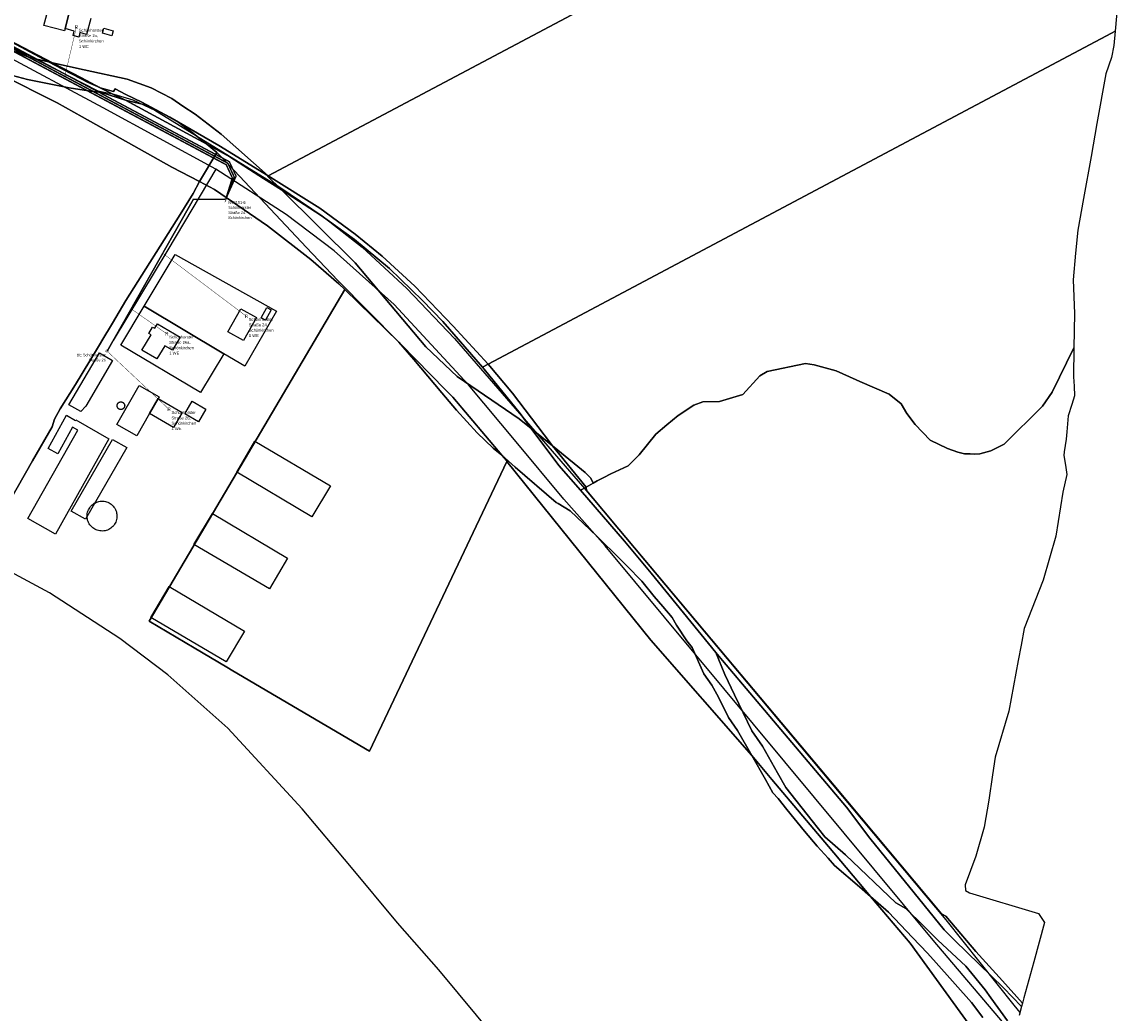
# Model space of a CAD drawing. Extents: x 577960 to 582939, y 6017202 to 6023066.
# Tile 205 of 217: x 582016 to 582549, y 6019950 to 6020431. Entities that reach past the tile are written whole.
import ezdxf
from ezdxf.enums import TextEntityAlignment as Align

# ---------------------------------------------------------------- set-up
doc = ezdxf.new("R2010")
doc.units = 0
doc.header["$MEASUREMENT"] = 0
doc.linetypes.add('D', pattern=[0])
for name, color, linetype in [('BER_Symbol', 7, 'D'), ('BER_Text', 7, 'D'), ('BF__ACCESS', 7, 'D'), ('EF', 7, 'D'), ('LI__FLUR', 7, 'D'), ('LI__GEB', 7, 'Continuous'), ('LI__STRASSE', 7, 'Continuous')]:
    doc.layers.add(name, color=color, linetype=linetype)
doc.styles.add('BER_Symbol', font='TGR01___.TTF')
doc.styles.add('BER_Text', font='arial.ttf')

msp = doc.modelspace()

# ---------------------------------------------------------------- linework, layer by layer
at = {"layer": 'BF__ACCESS', "color": 1, "linetype": 'D', "true_color": 0xff0000, "const_width": 0.7}
for points in [[(581700.728, 6020626.736), (581702.107, 6020624.858), (581705.562, 6020620.7), (581760.488, 6020564.649), (581795.436, 6020535.337), (581833.186, 6020511.674), (582115.283, 6020361.421), (582118.241, 6020355.051), (582115.014, 6020344.673)], [(581700.728, 6020626.736), (581702.876, 6020625.497), (581706.331, 6020621.339), (581761.168, 6020565.384), (581796.026, 6020536.148), (581833.687, 6020512.54), (582116.049, 6020362.146), (582119.148, 6020355.472), (582115.014, 6020344.673)], [(582115.014, 6020344.673), (582099.369, 6020344.677), (582057.579, 6020271.1)]]:
    msp.add_lwpolyline(points, dxfattribs=at)
at = {"layer": 'BF__ACCESS', "color": 4, "linetype": 'D', "true_color": 0x00ffff, "const_width": 0.657}
msp.add_lwpolyline([(581700.728, 6020626.736), (581703.645, 6020626.136), (581707.1, 6020621.978), (581761.848, 6020566.119), (581796.616, 6020536.959), (581834.188, 6020513.406), (582116.815, 6020362.871), (582120.055, 6020355.893), (582115.014, 6020344.673)], dxfattribs=at)
at = {"layer": 'EF', "color": 1, "linetype": 'D', "true_color": 0xff0000, "const_width": 0.194}
for points in [[(582042.69, 6020428.09), (582037.045, 6020404.213)], [(582084.551, 6020318.514), (582125.05, 6020288.01)]]:
    msp.add_lwpolyline(points, dxfattribs=at)
at = {"layer": 'EF', "color": 102, "linetype": 'D', "true_color": 0x15d72e, "const_width": 0.194}
msp.add_lwpolyline([(582069.271, 6020291.601), (582086.5, 6020279.51)], dxfattribs=at)
at = {"layer": 'EF', "color": 5, "linetype": 'D', "true_color": 0x0000ff, "const_width": 0.194}
msp.add_lwpolyline([(582057.579, 6020271.1), (582087.59, 6020242.93)], dxfattribs=at)
at = {"layer": 'LI__FLUR', "color": 8, "linetype": 'D', "true_color": 0x808080}
for p, q in [((582351.182, 6020470.43), (582135.546, 6020355.965)), ((582135.546, 6020355.965), (582351.182, 6020470.43)), ((582549.335, 6020463.486), (582545.975, 6020426.079)), ((582544.206, 6020425.14), (582545.975, 6020426.079)), ((582545.975, 6020426.079), (582544.206, 6020425.14)), ((582545.975, 6020426.079), (582545.365, 6020419.192)), ((582002.768, 6020425.302), (582029.187, 6020411.247)), ((582029.187, 6020411.247), (582002.768, 6020425.302)), ((582031.027, 6020410.847), (582006.716, 6020423.493)), ((582006.716, 6020423.493), (582031.027, 6020410.847)), ((582470.944, 6020386.248), (582544.206, 6020425.14)), ((582544.206, 6020425.14), (582470.944, 6020386.248)), ((582019.901, 6020413.287), (582004.207, 6020419.655)), ((582004.207, 6020419.655), (582019.901, 6020413.287)), ((582545.365, 6020419.192), (582544.215, 6020413.394)), ((582029.187, 6020411.247), (582019.901, 6020413.287)), ((582019.901, 6020413.287), (582029.187, 6020411.247)), ((582031.027, 6020410.847), (582029.187, 6020411.247)), ((582035.895, 6020407.678), (582029.187, 6020411.247)), ((582029.187, 6020411.247), (582031.027, 6020410.847)), ((582029.187, 6020411.247), (582035.895, 6020407.678)), ((582045.171, 6020403.49), (582031.027, 6020410.847)), ((582031.027, 6020410.847), (582046.471, 6020407.458)), ((582046.471, 6020407.458), (582031.027, 6020410.847)), ((582031.027, 6020410.847), (582045.171, 6020403.49)), ((582544.215, 6020413.394), (582541.426, 6020405.407)), ((582002.008, 6020407.25), (582018.942, 6020402.681)), ((582018.942, 6020402.681), (582002.008, 6020407.25)), ((582033.396, 6020391.445), (582005.667, 6020405.301)), ((582005.667, 6020405.301), (582033.396, 6020391.445)), ((582044.991, 6020402.95), (582035.895, 6020407.678)), ((582035.895, 6020407.678), (582044.991, 6020402.95)), ((582046.471, 6020407.458), (582067.343, 6020402.879)), ((582067.343, 6020402.879), (582046.471, 6020407.458)), ((582541.426, 6020405.407), (582537.157, 6020381.336)), ((582018.942, 6020402.681), (582039.204, 6020398.592)), ((582039.204, 6020398.592), (582018.942, 6020402.681)), ((582048.1, 6020401.341), (582044.991, 6020402.95)), ((582044.991, 6020402.95), (582048.1, 6020401.341)), ((582054.268, 6020398.731), (582045.171, 6020403.49)), ((582045.171, 6020403.49), (582054.268, 6020398.731)), ((582049.49, 6020400.741), (582048.1, 6020401.341)), ((582048.1, 6020401.341), (582049.49, 6020400.741)), ((582053.968, 6020398.821), (582049.49, 6020400.741)), ((582049.49, 6020400.741), (582053.968, 6020398.821)), ((582067.343, 6020402.879), (582078.958, 6020398.69)), ((582078.958, 6020398.69), (582067.343, 6020402.879)), ((582039.204, 6020398.592), (582048.61, 6020397.232)), ((582048.61, 6020397.232), (582039.204, 6020398.592)), ((582048.61, 6020397.232), (582054.788, 6020396.332)), ((582054.788, 6020396.332), (582048.61, 6020397.232)), ((582054.268, 6020398.731), (582053.968, 6020398.821)), ((582053.968, 6020398.821), (582054.268, 6020398.731)), ((582060.735, 6020396.892), (582054.268, 6020398.731)), ((582059.946, 6020395.772), (582054.268, 6020398.731)), ((582054.268, 6020398.731), (582060.735, 6020396.892)), ((582054.268, 6020398.731), (582059.946, 6020395.772)), ((582054.788, 6020396.332), (582066.423, 6020392.753)), ((582066.423, 6020392.753), (582054.788, 6020396.332)), ((582066.423, 6020392.753), (582059.946, 6020395.772)), ((582059.946, 6020395.772), (582066.423, 6020392.753)), ((582061.455, 6020398.251), (582060.735, 6020396.892)), ((582060.735, 6020396.892), (582061.455, 6020398.251)), ((582066.663, 6020395.402), (582061.455, 6020398.251)), ((582061.455, 6020398.251), (582066.663, 6020395.402)), ((582074.34, 6020391.803), (582066.663, 6020395.402)), ((582066.663, 6020395.402), (582074.34, 6020391.803)), ((582078.958, 6020398.69), (582088.984, 6020393.452)), ((582088.984, 6020393.452), (582078.958, 6020398.69)), ((582045.459, 6020384.662), (582033.396, 6020391.445)), ((582033.396, 6020391.445), (582045.459, 6020384.662)), ((582066.423, 6020392.753), (582105.888, 6020371.31)), ((582077.259, 6020390.084), (582066.423, 6020392.753)), ((582066.423, 6020392.753), (582077.259, 6020390.084)), ((582105.888, 6020371.31), (582066.423, 6020392.753)), ((582088.015, 6020384.486), (582074.34, 6020391.803)), ((582074.34, 6020391.803), (582088.015, 6020384.486)), ((582083.856, 6020386.605), (582077.259, 6020390.084)), ((582077.259, 6020390.084), (582083.856, 6020386.605)), ((582088.984, 6020393.452), (582094.262, 6020389.833)), ((582094.262, 6020389.833), (582088.984, 6020393.452)), ((582094.262, 6020389.833), (582100.24, 6020385.965)), ((582100.24, 6020385.965), (582094.262, 6020389.833)), ((582088.894, 6020360.236), (582045.459, 6020384.662)), ((582045.459, 6020384.662), (582088.894, 6020360.236)), ((582091.663, 6020382.326), (582083.856, 6020386.605)), ((582083.856, 6020386.605), (582091.663, 6020382.326)), ((582111.665, 6020370.71), (582088.015, 6020384.486)), ((582088.015, 6020384.486), (582111.665, 6020370.71)), ((582100.24, 6020385.965), (582112.805, 6020376.228)), ((582112.805, 6020376.228), (582100.24, 6020385.965)), ((582403.46, 6020350.424), (582470.944, 6020386.248)), ((582470.944, 6020386.248), (582403.46, 6020350.424)), ((582098.73, 6020377.088), (582091.663, 6020382.326)), ((582091.663, 6020382.326), (582098.73, 6020377.088)), ((582537.157, 6020381.336), (582534.338, 6020365.402)), ((582105.888, 6020371.31), (582098.73, 6020377.088)), ((582098.73, 6020377.088), (582105.888, 6020371.31)), ((582112.805, 6020376.228), (582135.546, 6020355.965)), ((582135.546, 6020355.965), (582112.805, 6020376.228)), ((582110.736, 6020367.402), (582105.888, 6020371.31)), ((582105.888, 6020371.31), (582117.023, 6020365.262)), ((582105.888, 6020371.31), (582110.736, 6020367.402)), ((582117.023, 6020365.262), (582105.888, 6020371.31)), ((582135.546, 6020355.965), (582111.665, 6020370.71)), ((582111.665, 6020370.71), (582135.546, 6020355.965)), ((582110.736, 6020367.402), (582102.249, 6020353.258)), ((582102.249, 6020353.258), (582110.736, 6020367.402)), ((582113.935, 6020364.073), (582110.736, 6020367.402)), ((582110.736, 6020367.402), (582113.935, 6020364.073)), ((582116.683, 6020361.204), (582113.935, 6020364.073)), ((582113.935, 6020364.073), (582116.683, 6020361.204)), ((582117.023, 6020365.262), (582133.327, 6020354.786)), ((582133.327, 6020354.786), (582117.023, 6020365.262)), ((582534.338, 6020365.402), (582530.729, 6020345.05)), ((582102.249, 6020353.258), (582088.894, 6020360.236)), ((582088.894, 6020360.236), (582102.249, 6020353.258)), ((582154.249, 6020321.268), (582116.683, 6020361.204)), ((582116.683, 6020361.204), (582154.249, 6020321.268)), ((582099.21, 6020347.411), (582102.249, 6020353.258)), ((582102.249, 6020353.258), (582099.21, 6020347.411)), ((582102.249, 6020353.258), (582109.576, 6020349.429)), ((582109.576, 6020349.429), (582102.249, 6020353.258)), ((582133.327, 6020354.786), (582142.033, 6020349.188)), ((582142.033, 6020349.188), (582133.327, 6020354.786)), ((582135.286, 6020355.825), (582135.546, 6020355.965)), ((582135.546, 6020355.965), (582135.286, 6020355.825)), ((582142.033, 6020349.188), (582135.286, 6020355.825)), ((582135.286, 6020355.825), (582142.033, 6020349.188)), ((582135.546, 6020355.965), (582160.696, 6020340.44)), ((582160.696, 6020340.44), (582135.546, 6020355.965)), ((582092.883, 6020337.365), (582099.21, 6020347.411)), ((582099.21, 6020347.411), (582092.883, 6020337.365)), ((582109.576, 6020349.429), (582135.356, 6020331.885)), ((582135.356, 6020331.885), (582109.576, 6020349.429)), ((582142.033, 6020349.188), (582177.759, 6020313.85)), ((582161.266, 6020336.812), (582142.033, 6020349.188)), ((582142.033, 6020349.188), (582161.266, 6020336.812)), ((582177.759, 6020313.85), (582142.033, 6020349.188)), ((582268.743, 6020278.899), (582403.46, 6020350.424)), ((582403.46, 6020350.424), (582268.743, 6020278.899)), ((582530.729, 6020345.05), (582527.98, 6020329.776)), ((582066.594, 6020295.604), (582092.883, 6020337.365)), ((582092.883, 6020337.365), (582066.594, 6020295.604)), ((582160.696, 6020340.44), (582177.749, 6020327.775)), ((582177.749, 6020327.775), (582160.696, 6020340.44)), ((582177.399, 6020325.196), (582161.266, 6020336.812)), ((582161.266, 6020336.812), (582177.399, 6020325.196)), ((582135.356, 6020331.885), (582156.268, 6020315.591)), ((582156.268, 6020315.591), (582135.356, 6020331.885)), ((582194.383, 6020311.11), (582177.399, 6020325.196)), ((582177.399, 6020325.196), (582194.383, 6020311.11)), ((582177.749, 6020327.775), (582190.874, 6020317.058)), ((582190.874, 6020317.058), (582177.749, 6020327.775)), ((582527.98, 6020329.776), (582526.87, 6020318.52)), ((582169.293, 6020305.274), (582154.249, 6020321.268)), ((582154.249, 6020321.268), (582169.293, 6020305.274)), ((582075.47, 6020292.844), (582090.584, 6020317.983)), ((582090.584, 6020317.983), (582139.715, 6020290.522)), ((582156.268, 6020315.591), (582169.913, 6020303.795)), ((582169.913, 6020303.795), (582156.268, 6020315.591)), ((582190.874, 6020317.058), (582206.608, 6020302.673)), ((582206.608, 6020302.673), (582190.874, 6020317.058)), ((582526.87, 6020318.52), (582525.61, 6020305.695)), ((582177.759, 6020313.85), (582211.966, 6020273.135)), ((582211.966, 6020273.135), (582177.759, 6020313.85)), ((582210.396, 6020295.646), (582194.383, 6020311.11)), ((582194.383, 6020311.11), (582210.396, 6020295.646)), ((582198.841, 6020275.425), (582169.293, 6020305.274)), ((582169.293, 6020305.274), (582198.841, 6020275.425)), ((582169.913, 6020303.795), (582172.831, 6020300.926)), ((582172.831, 6020300.926), (582169.913, 6020303.795)), ((582525.61, 6020305.695), (582526.359, 6020289.321)), ((582172.831, 6020300.926), (582131.923, 6020231.718)), ((582131.923, 6020231.718), (582172.831, 6020300.926)), ((582172.831, 6020300.926), (582198.841, 6020275.425)), ((582198.841, 6020275.425), (582172.831, 6020300.926)), ((582206.608, 6020302.673), (582225.23, 6020283.25)), ((582225.23, 6020283.25), (582206.608, 6020302.673)), ((582060.187, 6020284.659), (582066.594, 6020295.604)), ((582066.594, 6020295.604), (582060.187, 6020284.659)), ((582064.175, 6020273.983), (582075.47, 6020292.844)), ((582075.47, 6020292.844), (582114.185, 6020269.892)), ((582114.185, 6020269.892), (582075.47, 6020292.844)), ((582220.192, 6020285.469), (582210.396, 6020295.646)), ((582210.396, 6020295.646), (582220.192, 6020285.469)), ((582139.715, 6020290.522), (582124.271, 6020263.914)), ((582526.359, 6020289.321), (582526.069, 6020272.737)), ((582056.517, 6020278.524), (582058.787, 6020282.28)), ((582058.787, 6020282.28), (582056.517, 6020278.524)), ((582058.787, 6020282.28), (582060.187, 6020284.659)), ((582060.187, 6020284.659), (582058.787, 6020282.28)), ((582239.475, 6020263.367), (582220.192, 6020285.469)), ((582220.192, 6020285.469), (582239.475, 6020263.367)), ((582225.23, 6020283.25), (582242.153, 6020264.786)), ((582242.153, 6020264.786), (582225.23, 6020283.25)), ((582052.89, 6020272.524), (582056.517, 6020278.524)), ((582056.517, 6020278.524), (582052.89, 6020272.524)), ((582242.153, 6020264.786), (582268.743, 6020278.899)), ((582268.743, 6020278.899), (582242.153, 6020264.786)), ((582042.224, 6020254.892), (582052.89, 6020272.524)), ((582052.89, 6020272.524), (582042.224, 6020254.892)), ((582102.87, 6020251.04), (582064.175, 6020273.983)), ((582199.671, 6020274.605), (582198.841, 6020275.425)), ((582198.841, 6020275.425), (582199.671, 6020274.605)), ((582206.228, 6020267.158), (582198.841, 6020275.425)), ((582198.841, 6020275.425), (582206.228, 6020267.158)), ((582221.742, 6020252.183), (582199.671, 6020274.605)), ((582199.671, 6020274.605), (582221.742, 6020252.183)), ((582211.966, 6020273.135), (582227.19, 6020258.89)), ((582227.19, 6020258.89), (582211.966, 6020273.135)), ((582515.563, 6020251.256), (582526.069, 6020272.737)), ((582526.069, 6020272.737), (582515.563, 6020251.256)), ((582526.069, 6020272.737), (582525.829, 6020258.742)), ((582114.185, 6020269.892), (582102.87, 6020251.04)), ((582124.271, 6020263.914), (582114.185, 6020269.892)), ((582219.743, 6020250.973), (582206.228, 6020267.158)), ((582206.228, 6020267.158), (582219.743, 6020250.973)), ((582239.475, 6020263.367), (582242.153, 6020264.786)), ((582242.153, 6020264.786), (582239.475, 6020263.367)), ((582240.294, 6020262.427), (582239.475, 6020263.367)), ((582239.475, 6020263.367), (582240.294, 6020262.427)), ((582257.637, 6020240.895), (582240.294, 6020262.427)), ((582240.294, 6020262.427), (582257.637, 6020240.895)), ((582242.153, 6020264.786), (582254.059, 6020250.821)), ((582254.059, 6020250.821), (582242.153, 6020264.786)), ((582373.92, 6020259.181), (582377.399, 6020261.22)), ((582377.399, 6020261.22), (582373.92, 6020259.181)), ((582377.399, 6020261.22), (582395.892, 6020265.067)), ((582395.892, 6020265.067), (582377.399, 6020261.22)), ((582395.892, 6020265.067), (582400.13, 6020264.457)), ((582400.13, 6020264.457), (582395.892, 6020265.067)), ((582400.13, 6020264.457), (582410.895, 6020261.538)), ((582410.895, 6020261.538), (582400.13, 6020264.457)), ((582410.895, 6020261.538), (582420.591, 6020257.299)), ((582420.591, 6020257.299), (582410.895, 6020261.538)), ((582227.19, 6020258.89), (582257.297, 6020238.356)), ((582257.297, 6020238.356), (582227.19, 6020258.89)), ((582365.664, 6020250.065), (582373.92, 6020259.181)), ((582373.92, 6020259.181), (582365.664, 6020250.065)), ((582420.591, 6020257.299), (582422.281, 6020256.499)), ((582422.281, 6020256.499), (582420.591, 6020257.299)), ((582422.281, 6020256.499), (582436.485, 6020250.221)), ((582436.485, 6020250.221), (582422.281, 6020256.499)), ((582525.829, 6020258.742), (582526.089, 6020254.084)), ((582034.887, 6020243.217), (582042.224, 6020254.892)), ((582042.224, 6020254.892), (582034.887, 6020243.217)), ((582226.89, 6020242.546), (582219.743, 6020250.973)), ((582219.743, 6020250.973), (582226.89, 6020242.546)), ((582225.02, 6020248.844), (582221.742, 6020252.183)), ((582221.742, 6020252.183), (582225.02, 6020248.844)), ((582254.059, 6020250.821), (582272.361, 6020226.57)), ((582272.361, 6020226.57), (582254.059, 6020250.821)), ((582436.485, 6020250.221), (582442.372, 6020245.572)), ((582442.372, 6020245.572), (582436.485, 6020250.221)), ((582510.785, 6020244.439), (582515.563, 6020251.256)), ((582515.563, 6020251.256), (582510.785, 6020244.439)), ((582526.089, 6020254.084), (582526.339, 6020249.526)), ((582248.781, 6020220.734), (582225.02, 6020248.844)), ((582225.02, 6020248.844), (582248.781, 6020220.734)), ((582334.296, 6020239.991), (582341.863, 6020244.918)), ((582341.863, 6020244.918), (582334.296, 6020239.991)), ((582341.863, 6020244.918), (582346.291, 6020246.548)), ((582346.291, 6020246.548), (582341.863, 6020244.918)), ((582346.291, 6020246.548), (582354.368, 6020246.697)), ((582354.368, 6020246.697), (582346.291, 6020246.548)), ((582354.368, 6020246.697), (582365.664, 6020250.065)), ((582365.664, 6020250.065), (582354.368, 6020246.697)), ((582442.372, 6020245.572), (582445.071, 6020240.954)), ((582445.071, 6020240.954), (582442.372, 6020245.572)), ((582524.969, 6020245.257), (582523.21, 6020239.74)), ((582526.339, 6020249.526), (582524.969, 6020245.257)), ((582032.089, 6020238.18), (582034.887, 6020243.217)), ((582034.887, 6020243.217), (582032.089, 6020238.18)), ((582236.816, 6020231.53), (582226.89, 6020242.546)), ((582226.89, 6020242.546), (582236.816, 6020231.53)), ((582263.015, 6020233.718), (582257.637, 6020240.895)), ((582257.637, 6020240.895), (582263.015, 6020233.718)), ((582328.788, 6020235.513), (582334.296, 6020239.991)), ((582334.296, 6020239.991), (582328.788, 6020235.513)), ((582445.071, 6020240.954), (582449.05, 6020235.536)), ((582449.05, 6020235.536), (582445.071, 6020240.954)), ((582492.182, 6020226.077), (582510.785, 6020244.439)), ((582510.785, 6020244.439), (582492.182, 6020226.077)), ((582523.21, 6020239.74), (582522.65, 6020232.122)), ((582021.343, 6020218.009), (582030.979, 6020234.531)), ((582030.979, 6020234.531), (582021.343, 6020218.009)), ((582030.979, 6020234.531), (582032.089, 6020238.18)), ((582032.089, 6020238.18), (582030.979, 6020234.531)), ((582257.297, 6020238.356), (582263.015, 6020233.718)), ((582263.015, 6020233.718), (582257.297, 6020238.356)), ((582323.47, 6020230.925), (582328.788, 6020235.513)), ((582328.788, 6020235.513), (582323.47, 6020230.925)), ((582449.05, 6020235.536), (582456.456, 6020227.998)), ((582456.456, 6020227.998), (582449.05, 6020235.536)), ((582131.923, 6020231.718), (582077.861, 6020140.257)), ((582077.861, 6020140.257), (582131.923, 6020231.718)), ((582244.612, 6020224.162), (582236.816, 6020231.53)), ((582236.816, 6020231.53), (582244.612, 6020224.162)), ((582263.015, 6020233.718), (582276.499, 6020215.734)), ((582273.451, 6020225.22), (582263.015, 6020233.718)), ((582263.015, 6020233.718), (582273.451, 6020225.22)), ((582276.499, 6020215.734), (582263.015, 6020233.718)), ((582315.384, 6020220.939), (582323.47, 6020230.925)), ((582323.47, 6020230.925), (582315.384, 6020220.939)), ((582522.65, 6020232.122), (582522.2, 6020228.454)), ((582248.781, 6020220.734), (582244.612, 6020224.162)), ((582244.612, 6020224.162), (582248.781, 6020220.734)), ((582272.361, 6020226.57), (582273.451, 6020225.22)), ((582273.451, 6020225.22), (582272.361, 6020226.57)), ((582289.614, 6020205.267), (582273.451, 6020225.22)), ((582273.451, 6020225.22), (582275.95, 6020223.191)), ((582273.451, 6020225.22), (582289.614, 6020205.267)), ((582275.95, 6020223.191), (582273.451, 6020225.22)), ((582456.456, 6020227.998), (582464.843, 6020224.039)), ((582464.843, 6020224.039), (582456.456, 6020227.998)), ((582464.843, 6020224.039), (582469.801, 6020222.219)), ((582469.801, 6020222.219), (582464.843, 6020224.039)), ((582485.784, 6020222.848), (582492.182, 6020226.077)), ((582492.182, 6020226.077), (582485.784, 6020222.848)), ((582522.2, 6020228.454), (582521.38, 6020222.306)), ((582255.358, 6020214.925), (582248.781, 6020220.734)), ((582248.781, 6020220.734), (582251.02, 6020218.084)), ((582251.02, 6020218.084), (582248.781, 6020220.734)), ((582248.781, 6020220.734), (582255.358, 6020214.925)), ((582275.95, 6020223.191), (582289.214, 6020212.394)), ((582289.214, 6020212.394), (582275.95, 6020223.191)), ((582310.036, 6020215.572), (582315.384, 6020220.939)), ((582315.384, 6020220.939), (582310.036, 6020215.572)), ((582469.801, 6020222.219), (582472.95, 6020221.34)), ((582472.95, 6020221.34), (582469.801, 6020222.219)), ((582472.95, 6020221.34), (582475.828, 6020221.319)), ((582475.828, 6020221.319), (582472.95, 6020221.34)), ((582475.828, 6020221.319), (582478.078, 6020221.249)), ((582478.078, 6020221.249), (582475.828, 6020221.319)), ((582478.078, 6020221.249), (582480.517, 6020221.419)), ((582480.517, 6020221.419), (582478.078, 6020221.249)), ((582480.517, 6020221.419), (582485.784, 6020222.848)), ((582485.784, 6020222.848), (582480.517, 6020221.419)), ((582521.38, 6020222.306), (582521.1, 6020220.607)), ((582521.1, 6020220.607), (582522.03, 6020215.929)), ((582009.948, 6020197.798), (582021.343, 6020218.009)), ((582021.343, 6020218.009), (582009.948, 6020197.798)), ((582184.657, 6020077.286), (582251.32, 6020217.715)), ((582251.32, 6020217.715), (582184.657, 6020077.286)), ((582251.02, 6020218.084), (582251.32, 6020217.715)), ((582251.32, 6020217.715), (582251.02, 6020218.084)), ((582251.32, 6020217.715), (582321.011, 6020131.174)), ((582321.011, 6020131.174), (582251.32, 6020217.715)), ((582275.2, 6020197.871), (582255.358, 6020214.925)), ((582255.358, 6020214.925), (582275.2, 6020197.871)), ((582276.499, 6020215.734), (582286.875, 6020203.768)), ((582286.875, 6020203.768), (582276.499, 6020215.734)), ((582301.679, 6020211.684), (582310.036, 6020215.572)), ((582310.036, 6020215.572), (582301.679, 6020211.684)), ((582522.03, 6020215.929), (582522.649, 6020211.43)), ((582289.214, 6020212.394), (582291.963, 6020209.565)), ((582291.963, 6020209.565), (582289.214, 6020212.394)), ((582291.963, 6020209.565), (582293.133, 6020207.196)), ((582293.133, 6020207.196), (582291.963, 6020209.565)), ((582293.133, 6020207.196), (582295.052, 6020208.256)), ((582295.052, 6020208.256), (582293.133, 6020207.196)), ((582295.052, 6020208.256), (582298.241, 6020209.905)), ((582298.241, 6020209.905), (582295.052, 6020208.256)), ((582298.241, 6020209.905), (582301.679, 6020211.684)), ((582301.679, 6020211.684), (582298.241, 6020209.905)), ((582522.649, 6020211.43), (582520.6, 6020202.863)), ((582286.875, 6020203.768), (582289.614, 6020205.267)), ((582289.614, 6020205.267), (582286.875, 6020203.768)), ((582308.346, 6020179.056), (582286.875, 6020203.768)), ((582286.875, 6020203.768), (582308.346, 6020179.056)), ((582289.614, 6020205.267), (582293.133, 6020207.196)), ((582293.133, 6020207.196), (582289.614, 6020205.267)), ((582289.614, 6020205.267), (582289.894, 6020203.658)), ((582289.894, 6020203.658), (582289.614, 6020205.267)), ((582289.894, 6020203.658), (582305.547, 6020184.924)), ((582305.547, 6020184.924), (582289.894, 6020203.658)), ((582520.6, 6020202.863), (582517.301, 6020181.572)), ((582276.139, 6020197.301), (582275.2, 6020197.871)), ((582275.2, 6020197.871), (582276.139, 6020197.301)), ((582281.877, 6020193.792), (582276.139, 6020197.301)), ((582276.139, 6020197.301), (582281.877, 6020193.792)), ((582294.892, 6020181.556), (582281.877, 6020193.792)), ((582281.877, 6020193.792), (582294.892, 6020181.556)), ((582306.317, 6020170.21), (582294.892, 6020181.556)), ((582294.892, 6020181.556), (582306.317, 6020170.21)), ((582305.547, 6020184.924), (582357.915, 6020122.545)), ((582357.915, 6020122.545), (582305.547, 6020184.924)), ((582517.301, 6020181.572), (582511.193, 6020160.25)), ((582321.221, 6020163.551), (582308.346, 6020179.056)), ((582308.346, 6020179.056), (582321.221, 6020163.551)), ((582309.416, 6020167.131), (582306.317, 6020170.21)), ((582306.317, 6020170.21), (582309.416, 6020167.131)), ((582316.603, 6020159.753), (582309.416, 6020167.131)), ((582309.416, 6020167.131), (582316.603, 6020159.753)), ((582322.58, 6020152.336), (582316.603, 6020159.753)), ((582316.603, 6020159.753), (582322.58, 6020152.336)), ((582352.508, 6020125.214), (582321.221, 6020163.551)), ((582321.221, 6020163.551), (582352.508, 6020125.214)), ((582511.193, 6020160.25), (582501.856, 6020136.709)), ((582326.808, 6020147.377), (582322.58, 6020152.336)), ((582322.58, 6020152.336), (582326.808, 6020147.377)), ((582331.306, 6020142.109), (582326.808, 6020147.377)), ((582326.808, 6020147.377), (582331.306, 6020142.109)), ((582077.861, 6020140.257), (582099.689, 6020127.386)), ((582099.689, 6020127.386), (582077.861, 6020140.257)), ((582333.416, 6020138.44), (582331.306, 6020142.109)), ((582331.306, 6020142.109), (582333.416, 6020138.44)), ((582338.413, 6020130.853), (582333.416, 6020138.44)), ((582333.416, 6020138.44), (582338.413, 6020130.853)), ((582501.856, 6020136.709), (582500.397, 6020128.782)), ((582321.011, 6020131.174), (582369.93, 6020075.302)), ((582369.93, 6020075.302), (582321.011, 6020131.174)), ((582341.092, 6020127.584), (582338.413, 6020130.853)), ((582338.413, 6020130.853), (582341.092, 6020127.584)), ((582346.72, 6020114.779), (582341.092, 6020127.584)), ((582341.092, 6020127.584), (582346.72, 6020114.779)), ((582500.397, 6020128.782), (582499.017, 6020121.275)), ((582099.689, 6020127.386), (582115.642, 6020117.98)), ((582115.642, 6020117.98), (582099.689, 6020127.386)), ((582355.746, 6020121.246), (582352.508, 6020125.214)), ((582352.508, 6020125.214), (582356.876, 6020114.418)), ((582356.876, 6020114.418), (582352.508, 6020125.214)), ((582352.508, 6020125.214), (582355.746, 6020121.246)), ((582357.915, 6020122.545), (582409.693, 6020060.935)), ((582409.693, 6020060.935), (582357.915, 6020122.545)), ((582115.642, 6020117.98), (582118.449, 6020116.325)), ((582118.449, 6020116.325), (582115.642, 6020117.98)), ((582415.78, 6020050.308), (582355.746, 6020121.246)), ((582355.746, 6020121.246), (582415.78, 6020050.308)), ((582499.017, 6020121.275), (582494.518, 6020096.755)), ((582118.449, 6020116.325), (582184.657, 6020077.286)), ((582184.657, 6020077.286), (582118.449, 6020116.325)), ((582350.518, 6020109.351), (582346.72, 6020114.779)), ((582346.72, 6020114.779), (582350.518, 6020109.351)), ((582356.876, 6020114.418), (582361.574, 6020104.722)), ((582361.574, 6020104.722), (582356.876, 6020114.418)), ((582353.827, 6020103.483), (582350.518, 6020109.351)), ((582350.518, 6020109.351), (582353.827, 6020103.483)), ((582358.625, 6020093.596), (582353.827, 6020103.483)), ((582353.827, 6020103.483), (582358.625, 6020093.596)), ((582361.574, 6020104.722), (582370, 6020087.278)), ((582370, 6020087.278), (582361.574, 6020104.722)), ((582494.518, 6020096.755), (582487.921, 6020074.414)), ((582362.993, 6020087.358), (582358.625, 6020093.596)), ((582358.625, 6020093.596), (582362.993, 6020087.358)), ((582369.93, 6020075.302), (582362.993, 6020087.358)), ((582362.993, 6020087.358), (582369.93, 6020075.302)), ((582370, 6020087.278), (582375.068, 6020079.83)), ((582375.068, 6020079.83), (582370, 6020087.278)), ((582375.068, 6020079.83), (582382.384, 6020066.935)), ((582382.384, 6020066.935), (582375.068, 6020079.83)), ((582379.706, 6020063.596), (582369.93, 6020075.302)), ((582369.93, 6020075.302), (582376.587, 6020063.706)), ((582376.587, 6020063.706), (582369.93, 6020075.302)), ((582369.93, 6020075.302), (582379.706, 6020063.596)), ((582487.921, 6020074.414), (582486.631, 6020065.927)), ((582376.587, 6020063.706), (582380.215, 6020057.109)), ((582380.215, 6020057.109), (582376.587, 6020063.706)), ((582382.384, 6020066.935), (582386.463, 6020059.737)), ((582386.463, 6020059.737), (582382.384, 6020066.935)), ((582486.631, 6020065.927), (582484.761, 6020053.652)), ((582407.094, 6020031.156), (582379.706, 6020063.596)), ((582379.706, 6020063.596), (582407.094, 6020031.156)), ((582386.463, 6020059.737), (582399.277, 6020043.612)), ((582399.277, 6020043.612), (582386.463, 6020059.737)), ((582409.693, 6020060.935), (582461.81, 6019998.644)), ((582461.81, 6019998.644), (582409.693, 6020060.935)), ((582380.215, 6020057.109), (582382.764, 6020054.499)), ((582382.764, 6020054.499), (582380.215, 6020057.109)), ((582382.764, 6020054.499), (582386.942, 6020049.121)), ((582386.942, 6020049.121), (582382.764, 6020054.499)), ((582484.761, 6020053.652), (582482.472, 6020040.597)), ((582386.942, 6020049.121), (582395.549, 6020038.564)), ((582395.549, 6020038.564), (582386.942, 6020049.121)), ((582427.165, 6020035.193), (582415.78, 6020050.308)), ((582415.78, 6020050.308), (582427.165, 6020035.193)), ((582399.277, 6020043.612), (582405.314, 6020035.815)), ((582405.314, 6020035.815), (582399.277, 6020043.612)), ((582395.549, 6020038.564), (582401.676, 6020031.267)), ((582401.676, 6020031.267), (582395.549, 6020038.564)), ((582482.472, 6020040.597), (582478.534, 6020026.572)), ((582405.314, 6020035.815), (582415.38, 6020027.197)), ((582415.38, 6020027.197), (582405.314, 6020035.815)), ((582463.099, 6019990.878), (582427.165, 6020035.193)), ((582427.165, 6020035.193), (582463.099, 6019990.878)), ((582401.676, 6020031.267), (582406.954, 6020025.469)), ((582406.954, 6020025.469), (582401.676, 6020031.267)), ((582421.707, 6020013.862), (582407.094, 6020031.156)), ((582407.094, 6020031.156), (582421.707, 6020013.862)), ((582415.38, 6020027.197), (582439.71, 6020003.854)), ((582439.71, 6020003.854), (582415.38, 6020027.197)), ((582478.534, 6020026.572), (582473.296, 6020012.588)), ((582406.954, 6020025.469), (582410.092, 6020022.02)), ((582410.092, 6020022.02), (582406.954, 6020025.469)), ((582410.092, 6020022.02), (582422.167, 6020011.723)), ((582422.167, 6020011.723), (582410.092, 6020022.02)), ((582427.455, 6020007.044), (582421.707, 6020013.862)), ((582421.707, 6020013.862), (582427.455, 6020007.044)), ((582422.167, 6020011.723), (582427.455, 6020007.044)), ((582427.455, 6020007.044), (582422.167, 6020011.723)), ((582473.296, 6020012.588), (582473.425, 6020009.949)), ((582436.151, 6019999.346), (582427.455, 6020007.044)), ((582427.455, 6020007.044), (582436.151, 6019999.346)), ((582446.666, 6019984.292), (582427.455, 6020007.044)), ((582427.455, 6020007.044), (582446.666, 6019984.292)), ((582473.425, 6020009.949), (582475.395, 6020008.729)), ((582475.395, 6020008.729), (582508.86, 6019998.65)), ((582439.71, 6020003.854), (582444.667, 6020001.215)), ((582444.667, 6020001.215), (582439.71, 6020003.854)), ((582444.667, 6020001.215), (582453.333, 6019992.598)), ((582453.333, 6019992.598), (582444.667, 6020001.215)), ((582447.826, 6019987.11), (582436.151, 6019999.346)), ((582436.151, 6019999.346), (582447.826, 6019987.11)), ((582461.81, 6019998.644), (582463.989, 6019997.435)), ((582463.989, 6019997.435), (582461.81, 6019998.644)), ((582463.989, 6019997.435), (582466.675, 6019994.24)), ((582466.675, 6019994.24), (582463.989, 6019997.435)), ((582511.779, 6019994.412), (582506.59, 6019975.391)), ((582508.86, 6019998.65), (582511.779, 6019994.412)), ((582453.333, 6019992.598), (582460.08, 6019985.89)), ((582460.08, 6019985.89), (582453.333, 6019992.598)), ((582468.277, 6019985.589), (582463.099, 6019990.878)), ((582463.099, 6019990.878), (582468.277, 6019985.589)), ((582466.675, 6019994.24), (582478.432, 6019980.251)), ((582478.432, 6019980.251), (582466.675, 6019994.24)), ((582491.995, 6019921.926), (582446.666, 6019984.292)), ((582446.666, 6019984.292), (582491.995, 6019921.926)), ((582455.072, 6019979.513), (582447.826, 6019987.11)), ((582447.826, 6019987.11), (582455.072, 6019979.513)), ((582460.08, 6019985.89), (582473.694, 6019973.174)), ((582473.694, 6019973.174), (582460.08, 6019985.89)), ((582491.976, 6019962.738), (582468.277, 6019985.589)), ((582468.277, 6019985.589), (582491.976, 6019962.738)), ((582459.3, 6019974.785), (582455.072, 6019979.513)), ((582455.072, 6019979.513), (582459.3, 6019974.785)), ((582478.432, 6019980.251), (582491.426, 6019966.176)), ((582491.426, 6019966.176), (582478.432, 6019980.251)), ((582476.362, 6019955.692), (582459.3, 6019974.785)), ((582459.3, 6019974.785), (582476.362, 6019955.692)), ((582473.694, 6019973.174), (582483.09, 6019961.829)), ((582483.09, 6019961.829), (582473.694, 6019973.174)), ((582506.59, 6019975.391), (582501.802, 6019957.809)), ((582491.426, 6019966.176), (582501.112, 6019955.29)), ((582501.112, 6019955.29), (582491.426, 6019966.176)), ((582500.672, 6019953.661), (582491.976, 6019962.738)), ((582491.976, 6019962.738), (582500.672, 6019953.661)), ((582483.09, 6019961.829), (582485.709, 6019957.89)), ((582485.709, 6019957.89), (582483.09, 6019961.829)), ((582485.709, 6019957.89), (582493.845, 6019946.775)), ((582493.845, 6019946.775), (582485.709, 6019957.89)), ((582501.802, 6019957.809), (582501.112, 6019955.29)), ((582481.83, 6019948.375), (582476.362, 6019955.692)), ((582476.362, 6019955.692), (582481.83, 6019948.375)), ((582500.672, 6019953.661), (582499.482, 6019949.303)), ((582501.112, 6019955.29), (582500.672, 6019953.661))]:
    msp.add_line(p, q, dxfattribs=at)
at = {"layer": 'LI__GEB', "color": 5, "linetype": 'D', "true_color": 0x0000ff}
for p, q in [((582026.938, 6020428.89), (582034.785, 6020457.817)), ((582037.174, 6020427.37), (582039.243, 6020435.017)), ((582039.243, 6020435.017), (582037.174, 6020427.37)), ((582049.669, 6020432.188), (582047.59, 6020424.551)), ((582036.854, 6020426.201), (582026.938, 6020428.89)), ((582037.174, 6020427.37), (582036.854, 6020426.201)), ((582041.662, 6020426.16), (582037.174, 6020427.37)), ((582041.063, 6020423.961), (582041.662, 6020426.16)), ((582055.257, 6020425.19), (582055.927, 6020427.579)), ((582055.927, 6020427.579), (582060.445, 6020426.31)), ((582060.445, 6020426.31), (582059.775, 6020423.921)), ((582043.832, 6020423.212), (582041.063, 6020423.961)), ((582044.421, 6020425.411), (582043.832, 6020423.212)), ((582047.59, 6020424.551), (582044.421, 6020425.411)), ((582059.775, 6020423.921), (582055.257, 6020425.19)), ((582116.114, 6020280.537), (582122.352, 6020291.702)), ((582122.352, 6020291.702), (582129.989, 6020287.454)), ((582132.258, 6020287.324), (582134.977, 6020292.261)), ((582137.066, 6020291.112), (582134.347, 6020286.174)), ((582134.977, 6020292.261), (582137.066, 6020291.112)), ((582077.8, 6020279.68), (582079.619, 6020282.788)), ((582079.619, 6020282.788), (582080.658, 6020282.178)), ((582080.658, 6020282.178), (582081.948, 6020284.397)), ((582081.948, 6020284.397), (582092.994, 6020277.9)), ((582129.989, 6020287.454), (582123.691, 6020276.259)), ((582134.347, 6020286.174), (582132.258, 6020287.324)), ((582074.431, 6020271.573), (582078.839, 6020279.08)), ((582078.839, 6020279.08), (582077.8, 6020279.68)), ((582092.994, 6020277.9), (582089.245, 6020271.532)), ((582123.691, 6020276.259), (582116.114, 6020280.537)), ((582081.668, 6020267.325), (582074.431, 6020271.573)), ((582085.457, 6020273.762), (582081.668, 6020267.325)), ((582089.245, 6020271.532), (582085.457, 6020273.762)), ((582039.066, 6020245.146), (582053.879, 6020270.305)), ((582060.147, 6020266.646), (582047.292, 6020244.526)), ((582053.879, 6020270.305), (582060.147, 6020266.646)), ((582062.266, 6020235.589), (582073.162, 6020254.5)), ((582073.162, 6020254.5), (582082.808, 6020248.942)), ((582044.763, 6020241.817), (582039.066, 6020245.146)), ((582082.348, 6020248.152), (582078.15, 6020240.856)), ((582078.15, 6020240.856), (582082.348, 6020248.152)), ((582082.808, 6020248.942), (582082.348, 6020248.152)), ((582082.348, 6020248.152), (582093.993, 6020241.445)), ((582095.173, 6020240.705), (582098.761, 6020246.942)), ((582098.761, 6020246.942), (582105.449, 6020243.093)), ((582028.92, 6020223.956), (582037.866, 6020240.058)), ((582037.866, 6020240.058), (582042.224, 6020237.559)), ((582047.292, 6020244.526), (582044.763, 6020241.817)), ((582078.15, 6020240.856), (582071.912, 6020230.031)), ((582089.795, 6020234.148), (582078.15, 6020240.856)), ((582093.993, 6020241.445), (582089.795, 6020234.148)), ((582101.88, 6020236.886), (582095.173, 6020240.705)), ((582105.449, 6020243.093), (582101.88, 6020236.886)), ((582040.835, 6020234.321), (582033.608, 6020221.367)), ((582043.334, 6020232.861), (582040.835, 6020234.321)), ((582042.224, 6020237.559), (582042.374, 6020237.829)), ((582042.374, 6020237.829), (582058.458, 6020228.702)), ((582071.912, 6020230.031), (582062.266, 6020235.589)), ((582019.114, 6020190.061), (582043.334, 6020232.861)), ((582033.608, 6020221.367), (582028.92, 6020223.956)), ((582058.458, 6020228.702), (582032.539, 6020182.483)), ((582040.186, 6020193.588), (582060.187, 6020228.332)), ((582067.114, 6020224.433), (582047.143, 6020189.709)), ((582060.187, 6020228.332), (582067.114, 6020224.433)), ((582047.143, 6020189.709), (582040.186, 6020193.588)), ((582032.539, 6020182.483), (582019.114, 6020190.061))]:
    msp.add_line(p, q, dxfattribs=at)
at = {"layer": 'LI__GEB', "color": 5, "linetype": 'D', "true_color": 0x0100ff}
for p, q in [((582062.376, 6020244.705), (582062.389, 6020244.889)), ((582062.389, 6020244.889), (582062.42, 6020245.071)), ((582062.42, 6020245.071), (582062.467, 6020245.25)), ((582062.467, 6020245.25), (582062.531, 6020245.423)), ((582062.531, 6020245.423), (582062.61, 6020245.589)), ((582062.61, 6020245.589), (582062.705, 6020245.748)), ((582062.705, 6020245.748), (582062.814, 6020245.897)), ((582062.814, 6020245.897), (582062.936, 6020246.035)), ((582062.936, 6020246.035), (582063.05, 6020246.136)), ((582063.05, 6020246.136), (582063.172, 6020246.227)), ((582063.172, 6020246.227), (582063.301, 6020246.307)), ((582063.301, 6020246.307), (582063.436, 6020246.378)), ((582063.436, 6020246.378), (582063.576, 6020246.436)), ((582063.576, 6020246.436), (582063.721, 6020246.484)), ((582063.721, 6020246.484), (582063.869, 6020246.519)), ((582063.869, 6020246.519), (582064.019, 6020246.542)), ((582064.019, 6020246.542), (582064.171, 6020246.553)), ((582064.171, 6020246.553), (582064.323, 6020246.552)), ((582064.323, 6020246.552), (582064.474, 6020246.538)), ((582064.474, 6020246.538), (582064.624, 6020246.512)), ((582064.624, 6020246.512), (582064.771, 6020246.474)), ((582064.771, 6020246.474), (582064.915, 6020246.424)), ((582064.915, 6020246.424), (582065.063, 6020246.356)), ((582065.063, 6020246.356), (582065.205, 6020246.276)), ((582065.205, 6020246.276), (582065.339, 6020246.183)), ((582065.339, 6020246.183), (582065.465, 6020246.079)), ((582065.465, 6020246.079), (582065.58, 6020245.964)), ((582065.58, 6020245.964), (582065.686, 6020245.84)), ((582065.686, 6020245.84), (582065.78, 6020245.707)), ((582065.78, 6020245.707), (582065.861, 6020245.566)), ((582065.861, 6020245.566), (582065.93, 6020245.418)), ((582065.93, 6020245.418), (582065.986, 6020245.265)), ((582065.986, 6020245.265), (582066.028, 6020245.108)), ((582066.028, 6020245.108), (582066.056, 6020244.947)), ((582066.056, 6020244.947), (582066.07, 6020244.785)), ((582062.386, 6020244.528), (582062.376, 6020244.705)), ((582062.413, 6020244.353), (582062.386, 6020244.528)), ((582062.456, 6020244.181), (582062.413, 6020244.353)), ((582062.515, 6020244.014), (582062.456, 6020244.181)), ((582062.59, 6020243.854), (582062.515, 6020244.014)), ((582062.679, 6020243.701), (582062.59, 6020243.854)), ((582062.767, 6020243.577), (582062.679, 6020243.701)), ((582062.865, 6020243.46), (582062.767, 6020243.577)), ((582062.972, 6020243.352), (582062.865, 6020243.46)), ((582063.087, 6020243.253), (582062.972, 6020243.352)), ((582063.21, 6020243.164), (582063.087, 6020243.253)), ((582063.34, 6020243.084), (582063.21, 6020243.164)), ((582063.476, 6020243.016), (582063.34, 6020243.084)), ((582063.628, 6020242.957), (582063.476, 6020243.016)), ((582063.784, 6020242.911), (582063.628, 6020242.957)), ((582063.944, 6020242.88), (582063.784, 6020242.911)), ((582064.106, 6020242.863), (582063.944, 6020242.88)), ((582064.269, 6020242.86), (582064.106, 6020242.863)), ((582064.432, 6020242.871), (582064.269, 6020242.86)), ((582064.593, 6020242.896), (582064.432, 6020242.871)), ((582064.751, 6020242.936), (582064.593, 6020242.896)), ((582064.905, 6020242.99), (582064.751, 6020242.936)), ((582065.053, 6020243.056), (582064.905, 6020242.99)), ((582065.196, 6020243.136), (582065.053, 6020243.056)), ((582065.33, 6020243.228), (582065.196, 6020243.136)), ((582065.456, 6020243.331), (582065.33, 6020243.228)), ((582065.573, 6020243.445), (582065.456, 6020243.331)), ((582065.679, 6020243.569), (582065.573, 6020243.445)), ((582065.773, 6020243.701), (582065.679, 6020243.569)), ((582065.856, 6020243.842), (582065.773, 6020243.701)), ((582065.926, 6020243.989), (582065.856, 6020243.842)), ((582065.983, 6020244.142), (582065.926, 6020243.989)), ((582066.026, 6020244.299), (582065.983, 6020244.142)), ((582066.055, 6020244.459), (582066.026, 6020244.299)), ((582066.07, 6020244.622), (582066.055, 6020244.459)), ((582066.07, 6020244.785), (582066.07, 6020244.622)), ((582120.418, 6020212.577), (582129.21, 6020227.513)), ((582129.21, 6020227.513), (582165.761, 6020205.915)), ((582156.813, 6020190.928), (582120.418, 6020212.577)), ((582165.761, 6020205.915), (582156.813, 6020190.928)), ((582050.338, 6020196.684), (582050.819, 6020197.071)), ((582050.819, 6020197.071), (582051.332, 6020197.415)), ((582051.332, 6020197.415), (582051.871, 6020197.714)), ((582051.871, 6020197.714), (582052.435, 6020197.967)), ((582052.435, 6020197.967), (582053.018, 6020198.17)), ((582053.018, 6020198.17), (582053.616, 6020198.323)), ((582053.616, 6020198.323), (582054.225, 6020198.425)), ((582054.225, 6020198.425), (582054.84, 6020198.475)), ((582054.84, 6020198.475), (582055.474, 6020198.47)), ((582055.474, 6020198.47), (582056.106, 6020198.409)), ((582056.106, 6020198.409), (582056.729, 6020198.293)), ((582056.729, 6020198.293), (582057.34, 6020198.123)), ((582057.34, 6020198.123), (582057.934, 6020197.9)), ((582057.934, 6020197.9), (582058.506, 6020197.627)), ((582058.506, 6020197.627), (582059.052, 6020197.304)), ((582059.052, 6020197.304), (582059.568, 6020196.935)), ((582059.568, 6020196.935), (582060.049, 6020196.522)), ((582047.863, 6020191.228), (582047.889, 6020191.845)), ((582047.889, 6020191.845), (582047.968, 6020192.457)), ((582047.968, 6020192.457), (582048.098, 6020193.061)), ((582048.098, 6020193.061), (582048.28, 6020193.651)), ((582048.28, 6020193.651), (582048.511, 6020194.224)), ((582048.511, 6020194.224), (582048.789, 6020194.774)), ((582048.789, 6020194.774), (582049.114, 6020195.3)), ((582049.114, 6020195.3), (582049.482, 6020195.795)), ((582049.482, 6020195.795), (582049.891, 6020196.258)), ((582049.891, 6020196.258), (582050.338, 6020196.684)), ((582060.049, 6020196.522), (582060.493, 6020196.068)), ((582060.493, 6020196.068), (582060.895, 6020195.578)), ((582060.895, 6020195.578), (582061.253, 6020195.054)), ((582061.253, 6020195.054), (582061.563, 6020194.501)), ((582061.563, 6020194.501), (582061.824, 6020193.923)), ((582061.824, 6020193.923), (582062.034, 6020193.325)), ((582062.034, 6020193.325), (582062.19, 6020192.71)), ((582062.19, 6020192.71), (582062.292, 6020192.084)), ((582062.292, 6020192.084), (582062.339, 6020191.452)), ((582099.655, 6020177.513), (582108.549, 6020192.414)), ((582108.549, 6020192.414), (582145.046, 6020170.882)), ((582047.897, 6020190.571), (582047.863, 6020191.228)), ((582047.989, 6020189.92), (582047.897, 6020190.571)), ((582048.138, 6020189.279), (582047.989, 6020189.92)), ((582048.343, 6020188.654), (582048.138, 6020189.279)), ((582048.601, 6020188.049), (582048.343, 6020188.654)), ((582048.912, 6020187.47), (582048.601, 6020188.049)), ((582049.266, 6020186.946), (582048.912, 6020187.47)), ((582049.665, 6020186.454), (582049.266, 6020186.946)), ((582050.104, 6020185.999), (582049.665, 6020186.454)), ((582060.36, 6020186.253), (582059.905, 6020185.812)), ((582060.776, 6020186.732), (582060.36, 6020186.253)), ((582061.147, 6020187.246), (582060.776, 6020186.732)), ((582061.473, 6020187.79), (582061.147, 6020187.246)), ((582061.749, 6020188.361), (582061.473, 6020187.79)), ((582061.975, 6020188.954), (582061.749, 6020188.361)), ((582062.147, 6020189.564), (582061.975, 6020188.954)), ((582062.266, 6020190.187), (582062.147, 6020189.564)), ((582062.33, 6020190.818), (582062.266, 6020190.187)), ((582062.339, 6020191.452), (582062.33, 6020190.818)), ((582050.582, 6020185.584), (582050.104, 6020185.999)), ((582051.093, 6020185.211), (582050.582, 6020185.584)), ((582051.635, 6020184.885), (582051.093, 6020185.211)), ((582052.203, 6020184.606), (582051.635, 6020184.885)), ((582052.793, 6020184.378), (582052.203, 6020184.606)), ((582053.4, 6020184.201), (582052.793, 6020184.378)), ((582054.021, 6020184.078), (582053.4, 6020184.201)), ((582054.65, 6020184.009), (582054.021, 6020184.078)), ((582055.282, 6020183.995), (582054.65, 6020184.009)), ((582055.914, 6020184.036), (582055.282, 6020183.995)), ((582056.539, 6020184.131), (582055.914, 6020184.036)), ((582057.154, 6020184.284), (582056.539, 6020184.131)), ((582057.754, 6020184.491), (582057.154, 6020184.284)), ((582058.333, 6020184.749), (582057.754, 6020184.491)), ((582058.887, 6020185.057), (582058.333, 6020184.749)), ((582059.413, 6020185.412), (582058.887, 6020185.057)), ((582059.905, 6020185.812), (582059.413, 6020185.412)), ((582136.202, 6020155.996), (582099.655, 6020177.513)), ((582145.046, 6020170.882), (582136.202, 6020155.996)), ((582078.722, 6020142.1), (582087.554, 6020157.096)), ((582087.554, 6020157.096), (582124.1, 6020135.47)), ((582115.283, 6020120.594), (582078.722, 6020142.1)), ((582124.1, 6020135.47), (582115.283, 6020120.594))]:
    msp.add_line(p, q, dxfattribs=at)
at = {"layer": 'LI__STRASSE', "color": 251, "linetype": 'D', "true_color": 0x656464}
for p, q in [((582055.631, 6020388.922), (581992.981, 6020422.624)), ((582003.374, 6020422.654), (582053.075, 6020397.27)), ((582053.075, 6020397.27), (582060.887, 6020395.531)), ((582060.887, 6020395.531), (582070.022, 6020392.923)), ((582110.177, 6020359.314), (582055.631, 6020388.922)), ((582070.022, 6020392.923), (582080.607, 6020387.865)), ((582080.607, 6020387.865), (582141.292, 6020350.499)), ((582110.177, 6020359.314), (582086.946, 6020320.162)), ((582144.306, 6020337.239), (582110.177, 6020359.314)), ((582141.292, 6020350.499), (582161.785, 6020336.712)), ((582167.51, 6020319.685), (582144.306, 6020337.239)), ((582161.785, 6020336.712), (582181.222, 6020321.418)), ((582086.946, 6020320.162), (582060.432, 6020276.202)), ((582196.602, 6020293.767), (582167.51, 6020319.685)), ((582181.222, 6020321.418), (582202.869, 6020301.544)), ((582202.869, 6020301.544), (582225.85, 6020277.253)), ((582232.687, 6020254.781), (582196.602, 6020293.767)), ((582225.85, 6020277.253), (582287.835, 6020205.707)), ((582255.695, 6020227.239), (582232.687, 6020254.781)), ((582278.868, 6020199.5), (582255.695, 6020227.239)), ((582287.835, 6020205.707), (582463.899, 6019995.726)), ((582298.82, 6020176.798), (582278.868, 6020199.5)), ((582457.791, 6019985.871), (582298.82, 6020176.798)), ((582463.899, 6019995.726), (582496.877, 6019954.339)), ((582496.87, 6019939.755), (582457.791, 6019985.871)), ((582496.877, 6019954.339), (582499.891, 6019950.801))]:
    msp.add_line(p, q, dxfattribs=at)
at = {"layer": 'LI__STRASSE', "color": 251, "linetype": 'D', "true_color": 0x646464}
for p, q in [((582029.617, 6020153.985), (581975.071, 6020183.593)), ((582063.747, 6020131.91), (582029.617, 6020153.985)), ((582086.951, 6020114.357), (582063.747, 6020131.91)), ((582116.043, 6020088.439), (582086.951, 6020114.357)), ((582152.128, 6020049.453), (582116.043, 6020088.439)), ((582175.136, 6020021.911), (582152.128, 6020049.453)), ((582198.309, 6019994.173), (582175.136, 6020021.911)), ((582218.261, 6019971.471), (582198.309, 6019994.173)), ((582377.233, 6019780.546), (582218.261, 6019971.471))]:
    msp.add_line(p, q, dxfattribs=at)

# ---------------------------------------------------------------- texts
at = {"layer": 'BER_Symbol', "color": 5, "true_color": 0x0000ff, "style": 'BER_Symbol'}
for p in [(582042.69, 6020428.09), (582125.05, 6020288.01), (582086.5, 6020279.51), (582087.59, 6020242.93)]:
    msp.add_text('R', height=1.667, dxfattribs=at).set_placement(p, align=Align.MIDDLE_CENTER)
at = {"layer": 'BER_Symbol', "color": 96, "true_color": 0x008000, "style": 'BER_Symbol'}
msp.add_text('y', height=1.75, dxfattribs=at).set_placement((582115.014, 6020344.673), align=Align.MIDDLE_CENTER)
at = {"layer": 'BER_Symbol', "color": 164, "true_color": 0x0027ae, "style": 'BER_Symbol'}
msp.add_text('G', height=1.5, rotation=240, dxfattribs=at).set_placement((582057.579, 6020271.1), align=Align.MIDDLE_CENTER)
at = {"layer": 'BER_Text', "color": 5, "true_color": 0x0000ff, "char_height": 1.417, "width": 70, "attachment_point": 1, "line_spacing_factor": 1.1, "style": 'BER_Text'}
for s, insert in [('Schönhorster \\PStraße 15, \\PSchönkirchen\\P1 WE', (582043.857, 6020427.257)), ('Schönhorster \\PStraße 24, \\PSchönkirchen\\P1 WE', (582126.217, 6020287.177)), ('Schönhorster \\PStraße 26a, \\PSchönkirchen\\P1 WE', (582087.667, 6020278.677)), ('Schönhorster \\PStraße 26, \\PSchönkirchen\\P1 WE', (582088.757, 6020242.097))]:
    msp.add_mtext(s, dxfattribs=dict(at, insert=insert))
at = {"layer": 'BER_Text', "color": 96, "true_color": 0x008000, "insert": (582116.239, 6020343.798), "char_height": 1.333, "width": 70, "attachment_point": 1, "line_spacing_factor": 1.1, "style": 'BER_Text'}
msp.add_mtext('NV0101-6 \\PSchönhorster \\PStraße 24, \\PSchönkirchen', dxfattribs=at)
at = {"layer": 'BER_Text', "color": 164, "true_color": 0x0027ae, "insert": (582056.929, 6020269.975), "char_height": 1.333, "width": 70, "attachment_point": 3, "line_spacing_factor": 1.1, "style": 'BER_Text'}
msp.add_mtext('BE Schönhorster \\PStraße 26', dxfattribs=at)

doc.saveas('drawing.dxf')
